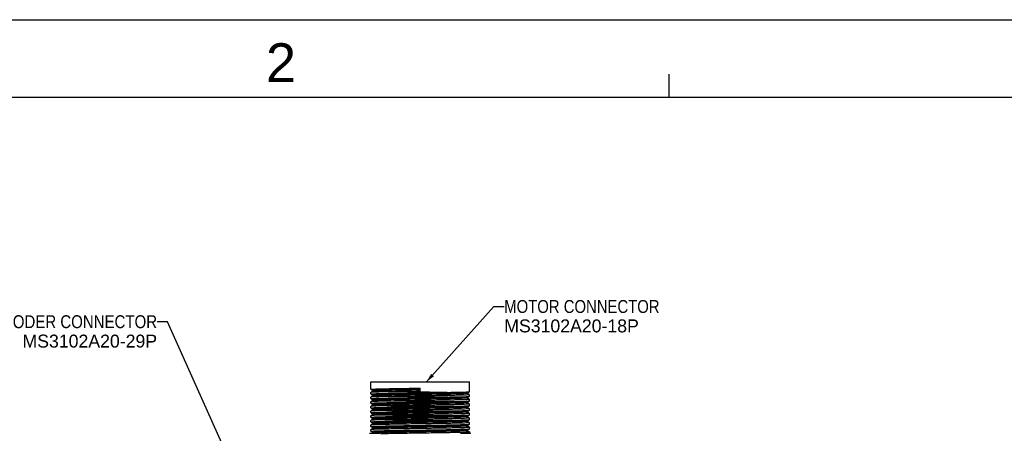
# Model space of a CAD drawing. Extents: x -86 to 544, y -113 to 333.
# Tile 17 of 26: x 104 to 294, y 253 to 333. Entities that reach past the tile are written whole.
import ezdxf
from ezdxf.enums import TextEntityAlignment as Align

# ---------------------------------------------------------------- set-up
doc = ezdxf.new("R2010")
doc.units = 0
doc.header["$LTSCALE"] = 23.1
doc.header["$MEASUREMENT"] = 0
doc.layers.get('0').update_dxf_attribs({"linetype": 'CONTINUOUS'})
doc.layers.add('8_ALL_NOTES_BALLOONS_SYMBOLS_GT', color=7, linetype='CONTINUOUS')
doc.layers.add('DRAWING FRAME', color=1, linetype='CONTINUOUS')
doc.styles.add('ARIAL', font='ARIAL.TTF')
doc.styles.add('TEXTSTYLE_0', font='txt', dxfattribs={"width": 0.8})

msp = doc.modelspace()

# ---------------------------------------------------------------- linework, layer by layer
at = {"color": 7, "linetype": 'Continuous'}
for p, q in [((171.642018, 261.46114), (171.642018, 262.88614)), ((171.642129, 262.88614), (190.691906, 262.88614)), ((190.692018, 261.01114), (190.692018, 262.88614)), ((171.645247, 261.45741), (171.642018, 261.46114)), ((171.645247, 260.86487), (171.642018, 260.86114)), ((171.642018, 260.56114), (171.642018, 260.86114)), ((171.645247, 260.55741), (171.642018, 260.561152)), ((172.105603, 261.191528), (172.105828, 261.191401)), ((172.105769, 261.130846), (172.105603, 261.130751)), ((172.107597, 261.132048), (172.105769, 261.130846)), ((181.167018, 261.08614), (181.167018, 261.68614)), ((190.221782, 260.736022), (190.228221, 260.741409)), ((190.228432, 260.741528), (190.228221, 260.741409)), ((190.228329, 260.680811), (190.228432, 260.680752)), ((190.688788, 261.00741), (190.692018, 261.01114)), ((171.645247, 259.96487), (171.642018, 259.961152)), ((171.642018, 259.661139), (171.642018, 259.96114)), ((171.645247, 259.657409), (171.642018, 259.661128)), ((171.645247, 259.064869), (171.642018, 259.061128)), ((171.642018, 258.76114), (171.642018, 259.061139)), ((171.645247, 258.757409), (171.642018, 258.761138)), ((172.105603, 260.291528), (172.105814, 260.291409)), ((172.105707, 260.230811), (172.105603, 260.230752)), ((172.105603, 259.391528), (172.105824, 259.391402)), ((172.105753, 259.330836), (172.105603, 259.330751)), ((172.108045, 260.232381), (172.105707, 260.230811)), ((172.107718, 259.332136), (172.105753, 259.330836)), ((190.221782, 259.836021), (190.228221, 259.841408)), ((190.221782, 258.936021), (190.228221, 258.941408)), ((190.228432, 259.841528), (190.228221, 259.841408)), ((190.228432, 258.941528), (190.228221, 258.941408)), ((190.228329, 259.78081), (190.228432, 259.780751)), ((190.228329, 258.88081), (190.228432, 258.880751)), ((190.688788, 260.41487), (190.692018, 260.41114)), ((190.688788, 260.10741), (190.692018, 260.111136)), ((190.688788, 259.51487), (190.692018, 259.511136)), ((190.688788, 259.207409), (190.692018, 259.21114)), ((190.692018, 260.11114), (190.692018, 260.41114)), ((190.692018, 259.211139), (190.692018, 259.51114)), ((171.645247, 258.16487), (171.642018, 258.161138)), ((171.642018, 257.86114), (171.642018, 258.16114)), ((171.645247, 257.85741), (171.642018, 257.861147)), ((171.645247, 257.26487), (171.642018, 257.261147)), ((171.642018, 256.96114), (171.642018, 257.26114)), ((171.645247, 256.957409), (171.642018, 256.96113)), ((172.105603, 258.491528), (172.105814, 258.491408)), ((172.105706, 258.43081), (172.105603, 258.430751)), ((172.105603, 257.591528), (172.105827, 257.591401)), ((172.105763, 257.530843), (172.105603, 257.530752)), ((172.108045, 258.432381), (172.105706, 258.43081)), ((172.107637, 257.532078), (172.105763, 257.530843)), ((190.221782, 258.036022), (190.228222, 258.041409)), ((190.221782, 257.136022), (190.228221, 257.141408)), ((190.228432, 257.141528), (190.228221, 257.141408)), ((190.228432, 258.041528), (190.228222, 258.041409)), ((190.228329, 257.980811), (190.228432, 257.980752)), ((190.228329, 257.080811), (190.228432, 257.080751)), ((190.688788, 258.614869), (190.692018, 258.61114)), ((190.688788, 258.30741), (190.692018, 258.31114)), ((190.688788, 257.71487), (190.692018, 257.71114)), ((190.688788, 257.40741), (190.692018, 257.411149)), ((190.688788, 256.81487), (190.692018, 256.811149)), ((190.692018, 258.31114), (190.692018, 258.611139)), ((190.692018, 257.41114), (190.692018, 257.71114)), ((190.692018, 256.511139), (190.692018, 256.81114)), ((171.645247, 256.36487), (171.642018, 256.36113)), ((171.642018, 256.061139), (171.642018, 256.361139)), ((171.645247, 256.057409), (171.642018, 256.06114)), ((171.645247, 255.464869), (171.642018, 255.46114)), ((171.642018, 255.16114), (171.642018, 255.461139)), ((171.645247, 255.15741), (171.642018, 255.16114)), ((172.105603, 256.691528), (172.105814, 256.691408)), ((172.105707, 256.63081), (172.105603, 256.630751)), ((172.105603, 255.791528), (172.105823, 255.791403)), ((172.105747, 255.730833), (172.105603, 255.730751)), ((172.105603, 254.891528), (172.105814, 254.891409)), ((172.108045, 256.632381), (172.105707, 256.63081)), ((172.107758, 255.732166), (172.105747, 255.730833)), ((190.221782, 256.236021), (190.228221, 256.241408)), ((190.221782, 255.336022), (190.228222, 255.341408)), ((190.228432, 256.241528), (190.228221, 256.241408)), ((190.228432, 255.341528), (190.228222, 255.341408)), ((190.228329, 256.18081), (190.228432, 256.180751)), ((190.228329, 255.28081), (190.228432, 255.280751)), ((190.688788, 256.507409), (190.692018, 256.511133)), ((190.688788, 255.914869), (190.692018, 255.911133)), ((190.688788, 255.60741), (190.692018, 255.61114)), ((190.688788, 255.01487), (190.692018, 255.01114)), ((190.692018, 255.61114), (190.692018, 255.911139)), ((190.692018, 254.71114), (190.692018, 255.01114)), ((171.369096, 252.95614), (173.348939, 252.95614)), ((171.645247, 254.56487), (171.642018, 254.56114)), ((171.642018, 254.26114), (171.642018, 254.56114)), ((171.645247, 254.25741), (171.642018, 254.261143)), ((171.645247, 253.66487), (171.642018, 253.661143)), ((171.642018, 253.361139), (171.642018, 253.66114)), ((171.645247, 253.357409), (171.642018, 253.361139)), ((172.105706, 254.830811), (172.105603, 254.830752)), ((172.105603, 253.991528), (172.105826, 253.991402)), ((172.105758, 253.93084), (172.105603, 253.930751)), ((172.105603, 253.091528), (172.105814, 253.091408)), ((172.105707, 253.03081), (172.105603, 253.030751)), ((172.108045, 254.832381), (172.105706, 254.830811)), ((172.108045, 253.032381), (172.105707, 253.03081)), ((172.107678, 253.932107), (172.105758, 253.93084)), ((188.985096, 252.95614), (190.964939, 252.95614)), ((190.221782, 254.436022), (190.228221, 254.441409)), ((190.221782, 253.536021), (190.228221, 253.541408)), ((190.228432, 254.441528), (190.228221, 254.441409)), ((190.228432, 253.541528), (190.228221, 253.541408)), ((190.228329, 254.380811), (190.228432, 254.380752)), ((190.228329, 253.48081), (190.228432, 253.480751)), ((190.688788, 254.70741), (190.692018, 254.711151)), ((190.688788, 254.11487), (190.692018, 254.111151)), ((190.688788, 253.807409), (190.692018, 253.811127)), ((190.688788, 253.214869), (190.692018, 253.211127)), ((190.692018, 253.811139), (190.692018, 254.11114)), ((190.692018, 252.95614), (190.692018, 253.211139))]:
    msp.add_line(p, q, dxfattribs=at)
for points in [[(171.645247, 261.45741), (171.78351, 261.377556), (171.970502, 261.269558), (172.105603, 261.191528)], [(172.105603, 261.130751), (171.974845, 261.05523), (171.787852, 260.947231), (171.645247, 260.86487)], [(181.167018, 261.08614), (179.748391, 261.064726), (178.360683, 261.043302), (177.03706, 261.021901), (175.803596, 261.000466), (174.690037, 260.979031), (173.714028, 260.957422), (172.909273, 260.935873), (172.295597, 260.914511), (171.878714, 260.893139), (171.667843, 260.87169), (171.667618, 260.865136)], [(171.667701, 261.462366), (171.667843, 261.47169), (171.878714, 261.493139), (172.295597, 261.514511), (172.909273, 261.535873), (173.714028, 261.557422), (174.690037, 261.579031), (175.803596, 261.600466), (177.03706, 261.621901), (178.360683, 261.643302), (179.748391, 261.664726), (181.167018, 261.68614)], [(171.668161, 260.560241), (171.669477, 260.572019), (171.882488, 260.593395), (172.301629, 260.61476), (172.920503, 260.636211), (173.721411, 260.657601), (174.690819, 260.679047), (175.802357, 260.700443), (177.035278, 260.721871), (178.358011, 260.74326), (179.747509, 260.764713), (181.167018, 260.78614)], [(181.167018, 261.420447), (179.796545, 261.398708), (178.45758, 261.376969), (177.180902, 261.35523), (175.995863, 261.333491), (174.929705, 261.311752), (174.006938, 261.290013), (173.248778, 261.268274), (172.672652, 261.246534), (172.291806, 261.224795), (172.114995, 261.203056), (172.116048, 261.201959)], [(181.167018, 261.420447), (179.796545, 261.398708), (178.45758, 261.376969), (177.180902, 261.35523), (175.995863, 261.333491), (174.929705, 261.311752), (174.006938, 261.290013), (173.248778, 261.268274), (172.672652, 261.246534), (172.291806, 261.224795), (172.114995, 261.203056), (172.146284, 261.181317), (172.384953, 261.159578), (172.825516, 261.137839), (173.457844, 261.1161), (174.267401, 261.094361), (175.235575, 261.072621), (176.340109, 261.050882), (177.55561, 261.029143), (178.854134, 261.007404), (180.205831, 260.985665), (181.579624, 260.963926), (182.943931, 260.942187), (184.267389, 260.920447), (185.519571, 260.898708), (186.671691, 260.876969), (187.697262, 260.85523), (188.572708, 260.833491), (189.277902, 260.811752), (189.796633, 260.790013), (190.116975, 260.768274), (190.231565, 260.746534), (190.137766, 260.724795), (189.837737, 260.703056), (189.338375, 260.681317), (188.651159, 260.659578), (187.791888, 260.637839), (186.780316, 260.6161), (185.639698, 260.594361), (184.396257, 260.572621), (183.078579, 260.550882), (181.716955, 260.529143), (180.342688, 260.507404), (178.987372, 260.485665), (177.682164, 260.463926), (176.457071, 260.442187), (175.340256, 260.420447), (174.357394, 260.398708), (173.53108, 260.376969), (172.88031, 260.35523), (172.420046, 260.333491), (172.160868, 260.311752), (172.108735, 260.290013), (172.264845, 260.268274), (172.625609, 260.246534), (173.182733, 260.224795), (173.92341, 260.203056), (174.830613, 260.181317), (175.883484, 260.159578), (177.05782, 260.137839), (178.326623, 260.1161), (179.660725, 260.094361), (181.029455, 260.072621), (182.401348, 260.050882), (183.744865, 260.029143), (185.029118, 260.007404), (186.224585, 259.985665), (187.303782, 259.963926), (188.2419, 259.942187), (189.017371, 259.920447), (189.612369, 259.898708), (190.013215, 259.876969), (190.210693, 259.85523), (190.200264, 259.833491), (189.982167, 259.811752), (189.561417, 259.790013), (188.947686, 259.768274), (188.155083, 259.746534), (187.20183, 259.724795), (186.109842, 259.703056), (184.904221, 259.681317), (183.612685, 259.659578), (182.264925, 259.637839), (180.891924, 259.6161), (179.525248, 259.594361), (178.196315, 259.572621), (176.935676, 259.550882), (175.772313, 259.529143), (174.732969, 259.507404), (173.84154, 259.485665), (173.118518, 259.463926), (172.580525, 259.442187), (172.239929, 259.420447), (172.104559, 259.398708), (172.17753, 259.376969), (172.457161, 259.35523), (172.937026, 259.333491), (173.606092, 259.311752), (174.448979, 259.290013), (175.446308, 259.268274), (176.575152, 259.246534), (177.80956, 259.224795), (179.121153, 259.203056), (180.479779, 259.181317), (181.854204, 259.159578), (183.212832, 259.137839), (184.524428, 259.1161), (185.758839, 259.094361), (186.887688, 259.072621), (187.885023, 259.050882), (188.727915, 259.029143), (189.396988, 259.007404), (189.876861, 258.985665), (190.1565, 258.963926), (190.229477, 258.942187), (190.094115, 258.920447), (189.753525, 258.898708), (189.215538, 258.876969), (188.492521, 258.85523), (187.601095, 258.833491), (186.561755, 258.811752), (185.398393, 258.790013), (184.137755, 258.768274), (182.808822, 258.746534), (181.442145, 258.724795), (180.069142, 258.703056), (178.721379, 258.681317), (177.42984, 258.659578), (176.224215, 258.637839), (175.132223, 258.6161), (174.178966, 258.594361), (173.386359, 258.572621), (172.772624, 258.550882), (172.351871, 258.529143), (172.133772, 258.507404), (172.123342, 258.485665), (172.320819, 258.463926), (172.721665, 258.442187), (173.316664, 258.420447)], [(172.105926, 261.191698), (172.104741, 261.19199), (172.11489, 261.182771), (172.11692, 261.142643), (172.104884, 261.130579)], [(190.231323, 260.748327), (190.231565, 260.746534), (190.137766, 260.724795), (189.837737, 260.703056), (189.338375, 260.681317), (188.651159, 260.659578), (187.791888, 260.637839), (186.780316, 260.6161), (185.639698, 260.594361), (184.396257, 260.572621), (183.078579, 260.550882), (181.716955, 260.529143), (180.342688, 260.507404), (178.987372, 260.485665), (177.682164, 260.463926), (176.457071, 260.442187), (175.340256, 260.420447), (174.357394, 260.398708), (173.53108, 260.376969), (172.88031, 260.35523), (172.420046, 260.333491), (172.160868, 260.311752), (172.108735, 260.290013), (172.107889, 260.289235)], [(172.113275, 261.136492), (172.114995, 261.134441)], [(181.167018, 261.351832), (179.796545, 261.330093), (178.45758, 261.308354), (177.180902, 261.286614), (175.995863, 261.264875), (174.929705, 261.243136), (174.006938, 261.221397), (173.248778, 261.199658), (172.672652, 261.177919), (172.291806, 261.15618), (172.114995, 261.134441)], [(190.228961, 260.681679), (190.231565, 260.677919), (190.137766, 260.65618), (189.837737, 260.634441), (189.338375, 260.612701), (188.651159, 260.590962), (187.791888, 260.569223), (186.780316, 260.547484), (185.639698, 260.525745), (184.396257, 260.504006), (183.078579, 260.482267), (181.716955, 260.460528), (180.342688, 260.438788), (178.987372, 260.417049), (177.682164, 260.39531), (176.457071, 260.373571), (175.340256, 260.351832), (174.357394, 260.330093), (173.53108, 260.308354), (172.88031, 260.286614), (172.420046, 260.264875), (172.160868, 260.243136), (172.121094, 260.228552)], [(181.167018, 260.78614), (182.584823, 260.807541), (183.97177, 260.828953), (185.29472, 260.850342), (186.527638, 260.871763), (187.636726, 260.8931), (188.606124, 260.914523), (189.415525, 260.936129), (190.036348, 260.957682), (190.454136, 260.97906), (190.665714, 261.000492), (190.66628, 261.007959)], [(190.227723, 260.68114), (190.216533, 260.693685), (190.219335, 260.733033), (190.222229, 260.735473)], [(190.231034, 260.748711), (190.231565, 260.746534), (190.227359, 260.743182)], [(190.228432, 260.741528), (190.363533, 260.819558), (190.550526, 260.927557), (190.688788, 261.00741)], [(190.688788, 260.41487), (190.546183, 260.497232), (190.35919, 260.60523), (190.228432, 260.680752)], [(190.231034, 260.748711), (190.231323, 260.748327)], [(171.645247, 260.55741), (171.78351, 260.477556), (171.970502, 260.369558), (172.105603, 260.291528)], [(172.105603, 260.230752), (171.974845, 260.15523), (171.787852, 260.047231), (171.645247, 259.96487)], [(171.645247, 259.657409), (171.78351, 259.577556), (171.970502, 259.469557), (172.105603, 259.391528)], [(172.105603, 259.330751), (171.974845, 259.25523), (171.787852, 259.147231), (171.645247, 259.064869)], [(171.645247, 258.757409), (171.78351, 258.677556), (171.970502, 258.569557), (172.105603, 258.491528)], [(171.647207, 258.766482), (171.786105, 258.786086), (172.107101, 258.806086), (172.603636, 258.826058), (173.266162, 258.846025), (174.085279, 258.866066), (175.04464, 258.886143), (176.118129, 258.906114), (177.293341, 258.926147), (178.540434, 258.946122), (179.841554, 258.966142), (181.167018, 258.986139)], [(171.667217, 259.665727), (171.666431, 259.671397), (171.876312, 259.692976), (172.291829, 259.714355), (172.91181, 259.735949), (173.724901, 259.757684), (174.703982, 259.779316), (175.814356, 259.800661), (177.045876, 259.822047), (178.366877, 259.843399), (179.751613, 259.864775), (181.167018, 259.886139)], [(181.167018, 259.286139), (179.751613, 259.264775), (178.366877, 259.243399), (177.045876, 259.222047), (175.814356, 259.200661), (174.703982, 259.179316), (173.724901, 259.157684), (172.91181, 259.135949), (172.291829, 259.114355), (171.876312, 259.092975), (171.666431, 259.071397), (171.666832, 259.068056)], [(181.167018, 260.18614), (179.747509, 260.164713), (178.358011, 260.14326), (177.035278, 260.121871), (175.802357, 260.100443), (174.690819, 260.079047), (173.721411, 260.057601), (172.920503, 260.036211), (172.301629, 260.01476), (171.882488, 259.993395), (171.669477, 259.972019), (171.66832, 259.963205)], [(190.200264, 259.833491), (189.982167, 259.811752), (189.561417, 259.790013), (188.947686, 259.768274), (188.155083, 259.746534), (187.20183, 259.724795), (186.109842, 259.703056), (184.904221, 259.681317), (183.612685, 259.659578), (182.264925, 259.637839), (180.891924, 259.6161), (179.525248, 259.594361), (178.196315, 259.572621), (176.935676, 259.550882), (175.772313, 259.529143), (174.732969, 259.507404), (173.84154, 259.485665), (173.118518, 259.463926), (172.580525, 259.442187), (172.239929, 259.420447), (172.104559, 259.398708), (172.108144, 259.396197)], [(190.210535, 259.786073), (190.200264, 259.764875), (189.982167, 259.743136), (189.561417, 259.721397), (188.947686, 259.699658), (188.155083, 259.677919), (187.20183, 259.65618), (186.109842, 259.634441), (184.904221, 259.612701), (183.612685, 259.590962), (182.264925, 259.569223), (180.891924, 259.547484), (179.525248, 259.525745), (178.196315, 259.504006), (176.935676, 259.482267), (175.772313, 259.460528), (174.732969, 259.438788), (173.84154, 259.417049), (173.118518, 259.39531), (172.580525, 259.373571), (172.239929, 259.351832), (172.104559, 259.330093), (172.112245, 259.325633)], [(172.105922, 259.391699), (172.104742, 259.391989), (172.114831, 259.382852), (172.117084, 259.342928), (172.104908, 259.330617)], [(172.105911, 260.291704), (172.104746, 260.291988), (172.1147, 260.283033), (172.117503, 260.243685), (172.104979, 260.230725)], [(172.104821, 259.329837), (172.112245, 259.325633)], [(172.121094, 260.228552), (172.110953, 260.223067)], [(177.866834, 258.667039), (177.42984, 258.659578), (176.224215, 258.637839), (175.132223, 258.6161), (174.178966, 258.594361), (173.386359, 258.572621), (172.772624, 258.550882), (172.351871, 258.529143), (172.133772, 258.507404), (172.1235, 258.486207)], [(190.220841, 258.933901), (190.094115, 258.920447), (189.753525, 258.898708), (189.215538, 258.876969), (188.492521, 258.85523), (187.601095, 258.833491), (186.561755, 258.811752), (185.398393, 258.790013), (184.137755, 258.768274), (182.808822, 258.746534), (181.442145, 258.724795), (180.069142, 258.703056), (178.721379, 258.681317), (177.866834, 258.667039)], [(190.225892, 258.876083), (190.229477, 258.873571), (190.094115, 258.851832), (189.753525, 258.830093), (189.215538, 258.808354), (188.492521, 258.786614), (187.601095, 258.764875), (186.561755, 258.743136), (185.398393, 258.721397), (184.137755, 258.699658), (182.808822, 258.677919), (181.442145, 258.65618), (180.069142, 258.634441), (178.721379, 258.612701), (177.867989, 258.598443)], [(190.666298, 260.410828), (190.665714, 260.400492), (190.454136, 260.37906), (190.036348, 260.357682), (189.415525, 260.336128), (188.606124, 260.314523), (187.636726, 260.2931), (186.527638, 260.271763), (185.29472, 260.250342), (183.97177, 260.228953), (182.584823, 260.207541), (181.167018, 260.18614)], [(181.167018, 259.886139), (182.588391, 259.907595), (183.984934, 259.92916), (185.309925, 259.950595), (186.537455, 259.971941), (187.647369, 259.993317), (188.61534, 260.014744), (189.415069, 260.036114), (190.033054, 260.057546), (190.451886, 260.078908), (190.664837, 260.100316), (190.666148, 260.109331)], [(190.666346, 259.512337), (190.664837, 259.500316), (190.451886, 259.478908), (190.033054, 259.457546), (189.415069, 259.436114), (188.61534, 259.414744), (187.647369, 259.393317), (186.537455, 259.371941), (185.309925, 259.350595), (183.984934, 259.32916), (182.588391, 259.307595), (181.167018, 259.286139)], [(181.167018, 258.986139), (182.578463, 259.007443), (183.972561, 259.028965), (185.309764, 259.050592), (186.545327, 259.072085), (187.656263, 259.0935), (188.633084, 259.115173), (189.440058, 259.136869), (190.052355, 259.158346), (190.462913, 259.179659), (190.668418, 259.201054), (190.668012, 259.204102)], [(190.208636, 259.849301), (190.200264, 259.833491)], [(190.227723, 259.78114), (190.216533, 259.793684), (190.219335, 259.833032), (190.222229, 259.835472)], [(190.227723, 258.881139), (190.216533, 258.893684), (190.219335, 258.933032), (190.222229, 258.935472)], [(190.223024, 258.934579), (190.220841, 258.933901)], [(190.228432, 259.841528), (190.363533, 259.919557), (190.550526, 260.027556), (190.688788, 260.10741)], [(190.688788, 259.51487), (190.546183, 259.597231), (190.35919, 259.70523), (190.228432, 259.780751)], [(190.228432, 258.941528), (190.363533, 259.019557), (190.550526, 259.127556), (190.688788, 259.207409)], [(190.688788, 258.614869), (190.546183, 258.697231), (190.35919, 258.80523), (190.228432, 258.880751)], [(172.105603, 258.430751), (171.974845, 258.35523), (171.787852, 258.247231), (171.645247, 258.16487)], [(171.645247, 257.85741), (171.78351, 257.777557), (171.970502, 257.669558), (172.105603, 257.591528)], [(172.105603, 257.530752), (171.974845, 257.45523), (171.787852, 257.347232), (171.645247, 257.26487)], [(171.645247, 256.957409), (171.78351, 256.877556), (171.970502, 256.769557), (172.105603, 256.691528)], [(181.167018, 258.386139), (179.841554, 258.366142), (178.540434, 258.346122), (177.293341, 258.326147), (176.118129, 258.306114), (175.04464, 258.286143), (174.085279, 258.266066), (173.266162, 258.246024), (172.603636, 258.226058), (172.107101, 258.206086), (171.786105, 258.186086), (171.64704, 258.166647)], [(171.667317, 256.964513), (171.66674, 256.971462), (171.876121, 256.992963), (172.291272, 257.014332), (172.9053, 257.035753), (173.701269, 257.057114), (174.665603, 257.078529), (175.772257, 257.099894), (177.00053, 257.12129), (178.338033, 257.142945), (179.742992, 257.164644), (181.167018, 257.18614)], [(171.66813, 257.858292), (171.670942, 257.872306), (171.888758, 257.893814), (172.310291, 257.915115), (172.930497, 257.936511), (173.731515, 257.957844), (174.700001, 257.979236), (175.809673, 258.000576), (177.043654, 258.022011), (178.372246, 258.043484), (179.7542, 258.064815), (181.167018, 258.08614)], [(181.167018, 257.48614), (179.7542, 257.464815), (178.372246, 257.443484), (177.043654, 257.422011), (175.809673, 257.400576), (174.700001, 257.379236), (173.731515, 257.357844), (172.930497, 257.336511), (172.310291, 257.315115), (171.888758, 257.293814), (171.670942, 257.272306), (171.668532, 257.261397)], [(190.219039, 257.137839), (190.042225, 257.1161), (189.661376, 257.094361), (189.085249, 257.072621), (188.327087, 257.050882), (187.404321, 257.029143), (186.338163, 257.007404), (185.153126, 256.985665), (183.87645, 256.963926), (182.537487, 256.942187), (181.167018, 256.920447), (179.796548, 256.898708), (178.457585, 256.876969), (177.18091, 256.85523), (175.995872, 256.833491), (174.929715, 256.811752), (174.006949, 256.790013), (173.248787, 256.768274), (172.672659, 256.746534), (172.291811, 256.724795), (172.114996, 256.703056), (172.116049, 256.701959)], [(173.316664, 258.420447), (174.092137, 258.398708), (175.030257, 258.376969), (176.109458, 258.35523), (177.304928, 258.333491), (178.589184, 258.311752), (179.932704, 258.290013), (181.304599, 258.268274), (182.673331, 258.246534), (184.007434, 258.224795), (185.276238, 258.203056), (186.450574, 258.181317), (187.503444, 258.159578), (188.410644, 258.137839), (189.151318, 258.1161), (189.708439, 258.094361), (190.069198, 258.072621), (190.225302, 258.050882), (190.173163, 258.029143), (189.913978, 258.007404), (189.453708, 257.985665), (188.802932, 257.963926), (187.976612, 257.942187), (186.993744, 257.920447), (185.876924, 257.898708), (184.651827, 257.876969), (183.346616, 257.85523), (181.991298, 257.833491), (180.617031, 257.811752), (179.255407, 257.790013), (177.93773, 257.768274), (176.694292, 257.746534), (175.553679, 257.724795), (174.542112, 257.703056), (173.682847, 257.681317), (172.995638, 257.659578), (172.496283, 257.637839), (172.196262, 257.6161), (172.102471, 257.594361), (172.217068, 257.572621), (172.537418, 257.550882), (173.056156, 257.529143), (173.761356, 257.507404), (174.636807, 257.485665), (175.662383, 257.463926), (176.814506, 257.442187), (178.06669, 257.420447), (179.390149, 257.398708), (180.754456, 257.376969), (182.128247, 257.35523), (183.479941, 257.333491), (184.778462, 257.311752), (185.993959, 257.290013), (187.098488, 257.268274), (188.066657, 257.246534), (188.876209, 257.224795), (189.508532, 257.203056), (189.94909, 257.181317), (190.187754, 257.159578), (190.219039, 257.137839), (190.042225, 257.1161), (189.661376, 257.094361), (189.085249, 257.072621), (188.327087, 257.050882), (187.404321, 257.029143), (186.338163, 257.007404), (185.153126, 256.985665), (183.87645, 256.963926), (182.537487, 256.942187), (181.167018, 256.920447), (179.796548, 256.898708), (178.457585, 256.876969), (177.18091, 256.85523), (175.995872, 256.833491), (174.929715, 256.811752), (174.006949, 256.790013), (173.248787, 256.768274), (172.672659, 256.746534), (172.291811, 256.724795), (172.114996, 256.703056), (172.146281, 256.681317), (172.384946, 256.659578), (172.825504, 256.637839), (173.457827, 256.6161), (174.267378, 256.594361), (175.235547, 256.572621), (176.340076, 256.550882), (177.555573, 256.529143), (178.854094, 256.507404), (180.205788, 256.485665), (181.57958, 256.463926), (182.943887, 256.442187), (184.267345, 256.420447), (185.519529, 256.398708), (186.671652, 256.376969), (187.697228, 256.35523), (188.572679, 256.333491), (189.27788, 256.311752), (189.796618, 256.290013), (190.116967, 256.268274), (190.231564, 256.246534), (190.137774, 256.224795), (189.837752, 256.203056), (189.338397, 256.181317), (188.651188, 256.159578), (187.791923, 256.137839), (186.780356, 256.1161), (185.639743, 256.094361), (184.396305, 256.072621), (183.078628, 256.050882), (181.717005, 256.029143), (180.342737, 256.007404), (178.987419, 255.985665), (177.682209, 255.963926), (176.457111, 255.942187), (175.340291, 255.920447), (174.357424, 255.898708), (173.531104, 255.876969), (172.880328, 255.85523), (172.420057, 255.833491), (172.160873, 255.811752), (172.108733, 255.790013), (172.264838, 255.768274), (172.625597, 255.746534), (173.182717, 255.724795), (173.923391, 255.703056), (174.830591, 255.681317), (175.883462, 255.659578), (177.057797, 255.637839), (178.326601, 255.6161), (179.660704, 255.594361), (181.029436, 255.572621), (182.401332, 255.550882), (183.744851, 255.529143), (185.029108, 255.507404), (186.224578, 255.485665), (187.303778, 255.463926), (188.241898, 255.442187), (189.017371, 255.420447)], [(173.316664, 258.351832), (174.092137, 258.330093), (175.030257, 258.308354), (176.109458, 258.286614), (177.304928, 258.264875), (178.589184, 258.243136), (179.932704, 258.221397), (181.304599, 258.199658), (182.673331, 258.177919), (184.007434, 258.15618), (185.276238, 258.134441), (186.450574, 258.112701), (187.503444, 258.090962), (188.410644, 258.069223), (189.151318, 258.047484), (189.708439, 258.025745), (190.069198, 258.004006), (190.225302, 257.982267), (190.173163, 257.960528), (189.913978, 257.938788), (189.453708, 257.917049), (188.802932, 257.89531), (187.976612, 257.873571), (186.993744, 257.851832), (185.876924, 257.830093), (184.651827, 257.808354), (183.346616, 257.786614), (181.991298, 257.764875), (180.617031, 257.743136), (179.255407, 257.721397), (177.93773, 257.699658), (176.694292, 257.677919), (175.553679, 257.65618), (174.542112, 257.634441), (173.682847, 257.612701), (172.995638, 257.590962), (172.496283, 257.569223), (172.196262, 257.547484), (172.102471, 257.525745), (172.217068, 257.504006), (172.537418, 257.482267), (173.056156, 257.460528), (173.761356, 257.438788), (174.636807, 257.417049), (175.662383, 257.39531), (176.814506, 257.373571), (178.06669, 257.351832), (179.390149, 257.330093), (180.754456, 257.308354), (182.128247, 257.286614), (183.479941, 257.264875), (184.778462, 257.243136), (185.993959, 257.221397), (187.098488, 257.199658), (188.066657, 257.177919), (188.876209, 257.15618), (189.508532, 257.134441), (189.94909, 257.112701), (190.187754, 257.090962), (190.219039, 257.069223), (190.042225, 257.047484), (189.661376, 257.025745), (189.085249, 257.004006), (188.327087, 256.982267), (187.404321, 256.960528), (186.338163, 256.938788), (185.153126, 256.917049), (183.87645, 256.89531), (182.537487, 256.873571), (181.167018, 256.851832), (179.796548, 256.830093), (178.457585, 256.808354), (177.18091, 256.786614), (175.995872, 256.764875), (174.929715, 256.743136), (174.006949, 256.721397), (173.248787, 256.699658), (172.672659, 256.677919), (172.291811, 256.65618), (172.114996, 256.634441), (172.146281, 256.612701), (172.384946, 256.590962), (172.825504, 256.569223), (173.457827, 256.547484), (174.267378, 256.525745), (175.235547, 256.504006), (176.340076, 256.482267), (177.555573, 256.460528), (178.854094, 256.438788), (180.205788, 256.417049), (181.57958, 256.39531), (182.943887, 256.373571), (184.267345, 256.351832), (185.519529, 256.330093), (186.671652, 256.308354), (187.697228, 256.286614), (188.572679, 256.264875), (189.27788, 256.243136), (189.796618, 256.221397), (190.116967, 256.199658), (190.231564, 256.177919), (190.137774, 256.15618), (189.837752, 256.134441), (189.338397, 256.112701), (188.651188, 256.090962), (187.791923, 256.069223), (186.780356, 256.047484), (185.639743, 256.025745), (184.396305, 256.004006), (183.078628, 255.982267), (181.717005, 255.960528), (180.342737, 255.938788), (178.987419, 255.917049), (177.682209, 255.89531), (176.457111, 255.873571), (175.340291, 255.851832), (174.357424, 255.830093), (173.531104, 255.808354), (172.880328, 255.786614), (172.420057, 255.764875), (172.160873, 255.743136), (172.108733, 255.721397), (172.264838, 255.699658), (172.625597, 255.677919), (173.182717, 255.65618), (173.923391, 255.634441), (174.830591, 255.612701), (175.883462, 255.590962), (177.057797, 255.569223), (178.326601, 255.547484), (179.660704, 255.525745), (181.029436, 255.504006), (182.401332, 255.482267), (183.744851, 255.460528), (185.029108, 255.438788), (186.224578, 255.417049), (187.303778, 255.39531), (188.241898, 255.373571), (189.017371, 255.351832)], [(190.226147, 257.983044), (190.225302, 257.982267), (190.173163, 257.960528), (189.913978, 257.938788), (189.453708, 257.917049), (188.802932, 257.89531), (187.976612, 257.873571), (186.993744, 257.851832), (185.876924, 257.830093), (184.651827, 257.808354), (183.346616, 257.786614), (181.991298, 257.764875), (180.617031, 257.743136), (179.255407, 257.721397), (177.93773, 257.699658), (176.694292, 257.677919), (175.553679, 257.65618), (174.542112, 257.634441), (173.682847, 257.612701), (172.995638, 257.590962), (172.496283, 257.569223), (172.196262, 257.547484), (172.102471, 257.525745), (172.102705, 257.523963)], [(172.105925, 257.591699), (172.104742, 257.59199), (172.11487, 257.582799), (172.116975, 257.542739), (172.104892, 257.530592)], [(172.105911, 258.491704), (172.104746, 258.491988), (172.1147, 258.483032), (172.117503, 258.443684), (172.104979, 258.430725)], [(172.106629, 257.529073), (172.102471, 257.525745), (172.102705, 257.523963)], [(190.217986, 257.07032), (190.219039, 257.069223), (190.042225, 257.047484), (189.661376, 257.025745), (189.085249, 257.004006), (188.327087, 256.982267), (187.404321, 256.960528), (186.338163, 256.938788), (185.153126, 256.917049), (183.87645, 256.89531), (182.537487, 256.873571), (181.167018, 256.851832), (179.796548, 256.830093), (178.457585, 256.808354), (177.18091, 256.786614), (175.995872, 256.764875), (174.929715, 256.743136), (174.006949, 256.721397), (173.248787, 256.699658), (172.672659, 256.677919), (172.291811, 256.65618), (172.114996, 256.634441)], [(172.133772, 258.438788), (172.125371, 258.422909)], [(177.867989, 258.598443), (177.42984, 258.590962), (176.224215, 258.569223), (175.132223, 258.547484), (174.178966, 258.525745), (173.386359, 258.504006), (172.772624, 258.482267), (172.351871, 258.460528), (172.133772, 258.438788)], [(190.667607, 258.606388), (190.668418, 258.601054), (190.462913, 258.579659), (190.052355, 258.558346), (189.440058, 258.536869), (188.633084, 258.515173), (187.656263, 258.4935), (186.545327, 258.472085), (185.309764, 258.450592), (183.972561, 258.428965), (182.578463, 258.407443), (181.167018, 258.386139)], [(181.167018, 258.08614), (182.582426, 258.107504), (183.96716, 258.128881)], [(190.66777, 257.7162), (190.662467, 257.699854), (190.445094, 257.678453), (190.022604, 257.657118), (189.400552, 257.635679), (188.596235, 257.614285), (187.629219, 257.592946), (186.519675, 257.571618), (185.288164, 257.550232), (183.96716, 257.528881), (182.582426, 257.507504), (181.167018, 257.48614)], [(181.167018, 257.18614), (182.591054, 257.207635), (183.995815, 257.229331), (185.332935, 257.25098), (186.560958, 257.27237), (187.667753, 257.293736), (188.632228, 257.315153), (189.428333, 257.336514), (190.042493, 257.357936), (190.457758, 257.379306), (190.667234, 257.400805), (190.666968, 257.40537)], [(190.666687, 256.807891), (190.667234, 256.800805), (190.457758, 256.779306), (190.042493, 256.757936), (189.428333, 256.736514), (188.632228, 256.715153), (187.667753, 256.693736), (186.560958, 256.67237), (185.332935, 256.65098), (183.995815, 256.629331), (182.591054, 256.607635), (181.167018, 256.58614)], [(183.96716, 258.128881), (183.987776, 258.129206)], [(183.987776, 258.129206), (184.947527, 258.144636)], [(184.947527, 258.144636), (185.288164, 258.150232), (186.519675, 258.171619), (187.629219, 258.192946), (188.596235, 258.214285), (189.400552, 258.235679), (190.022604, 258.257118), (190.445094, 258.278453), (190.662467, 258.299854), (190.667021, 258.312976)], [(190.227723, 257.98114), (190.216533, 257.993685), (190.219335, 258.033033), (190.222229, 258.035473)], [(190.227723, 257.08114), (190.216533, 257.093685), (190.219335, 257.133032), (190.222229, 257.135473)], [(190.223003, 258.049158), (190.217675, 258.046045)], [(190.219039, 257.137839), (190.220756, 257.135791)], [(190.228432, 258.041528), (190.363533, 258.119558), (190.550526, 258.227557), (190.688788, 258.30741)], [(190.688788, 257.71487), (190.546183, 257.797232), (190.35919, 257.90523), (190.228432, 257.980752)], [(190.228432, 257.141528), (190.363533, 257.219558), (190.550526, 257.327556), (190.688788, 257.40741)], [(190.688788, 256.81487), (190.546183, 256.897231), (190.35919, 257.00523), (190.228432, 257.080751)], [(172.105603, 256.630751), (171.974845, 256.55523), (171.787852, 256.447231), (171.645247, 256.36487)], [(171.645247, 256.057409), (171.78351, 255.977556), (171.970502, 255.869557), (172.105603, 255.791528)], [(172.105603, 255.730751), (171.974845, 255.65523), (171.787852, 255.547231), (171.645247, 255.464869)], [(171.645247, 255.15741), (171.78351, 255.077557), (171.970502, 254.969558), (172.105603, 254.891528)], [(171.666435, 255.165876), (171.665626, 255.171227), (171.87114, 255.192621), (172.281706, 255.213935), (172.894321, 255.235421), (173.701641, 255.257123), (174.678707, 255.278799), (175.78975, 255.300214), (177.025296, 255.321704), (178.362237, 255.343326), (179.755787, 255.364839), (181.167018, 255.38614)], [(181.167018, 256.58614), (179.742992, 256.564644), (178.338033, 256.542945), (177.00053, 256.52129), (175.772257, 256.499894), (174.665603, 256.478529), (173.701269, 256.457114), (172.9053, 256.435753), (172.291272, 256.414332), (171.876121, 256.392963), (171.66674, 256.371462), (171.667025, 256.367017)], [(171.666248, 256.056051), (171.67159, 256.072429), (171.889003, 256.09383), (172.311526, 256.115165), (172.933535, 256.136601), (173.737636, 256.157991), (174.704768, 256.179332), (175.814358, 256.200661), (177.045873, 256.222047), (178.366876, 256.243399), (179.751612, 256.264775), (181.167018, 256.286139)], [(181.167018, 255.686139), (179.751612, 255.664775), (178.366876, 255.643399), (177.045873, 255.622047), (175.814358, 255.600661), (174.704768, 255.579332), (173.737636, 255.557991), (172.933535, 255.536601), (172.311526, 255.515165), (171.889003, 255.49383), (171.67159, 255.472429), (171.667002, 255.459276)], [(190.200263, 255.333491), (189.982164, 255.311752), (189.561411, 255.290013), (188.947677, 255.268274), (188.15507, 255.246534), (187.201813, 255.224795), (186.10982, 255.203056), (184.904196, 255.181317), (183.612656, 255.159578), (182.264893, 255.137839), (180.891891, 255.1161), (179.525213, 255.094361), (178.19628, 255.072621), (176.935642, 255.050882), (175.772281, 255.029143), (174.73294, 255.007404), (173.841515, 254.985665), (173.118498, 254.963926), (172.58051, 254.942187), (172.23992, 254.920447), (172.104558, 254.898708), (172.108144, 254.896196)], [(172.10592, 255.7917), (172.104742, 255.791989), (172.114813, 255.782877), (172.117137, 255.743022), (172.104916, 255.73063)], [(172.105911, 256.691704), (172.104746, 256.691987), (172.1147, 256.683032), (172.117503, 256.643684), (172.104979, 256.630725)], [(172.105911, 254.891704), (172.104746, 254.891988), (172.1147, 254.883033), (172.117503, 254.843685), (172.104979, 254.830726)], [(190.231323, 256.248328), (190.231564, 256.246534), (190.137774, 256.224795), (189.837752, 256.203056), (189.338397, 256.181317), (188.651188, 256.159578), (187.791923, 256.137839), (186.780356, 256.1161), (185.639743, 256.094361), (184.396305, 256.072621), (183.078628, 256.050882), (181.717005, 256.029143), (180.342737, 256.007404), (178.987419, 255.985665), (177.682209, 255.963926), (176.457111, 255.942187), (175.340291, 255.920447), (174.357424, 255.898708), (173.531104, 255.876969), (172.880328, 255.85523), (172.420057, 255.833491), (172.160873, 255.811752), (172.108733, 255.790013), (172.107888, 255.789235)], [(172.113273, 256.636498), (172.114996, 256.634441)], [(190.210536, 255.286072), (190.200263, 255.264875), (189.982164, 255.243136), (189.561411, 255.221397), (188.947677, 255.199658), (188.15507, 255.177919), (187.201813, 255.15618), (186.10982, 255.134441), (184.904196, 255.112701), (183.612656, 255.090962), (182.264893, 255.069223), (180.891891, 255.047484), (179.525213, 255.025745), (178.19628, 255.004006), (176.935642, 254.982267), (175.772281, 254.960528), (174.73294, 254.938788), (173.841515, 254.917049), (173.118498, 254.89531), (172.58051, 254.873571), (172.23992, 254.851832), (172.113311, 254.838412)], [(181.167018, 256.286139), (182.579724, 256.307463), (183.961795, 256.328796), (185.290648, 256.350273), (186.52467, 256.371709), (187.634284, 256.393049), (188.602712, 256.41444), (189.403678, 256.435772), (190.023834, 256.457168), (190.445349, 256.47847), (190.663165, 256.499987), (190.665469, 256.510752)], [(190.665852, 255.913848), (190.663165, 255.899987), (190.445349, 255.87847), (190.023834, 255.857168), (189.403678, 255.835772), (188.602712, 255.81444), (187.634284, 255.793049), (186.52467, 255.771708), (185.290648, 255.750273), (183.961795, 255.728795), (182.579724, 255.707463), (181.167018, 255.686139)], [(181.167018, 255.38614), (182.586679, 255.407569), (183.975321, 255.429009), (185.299796, 255.450426), (186.533837, 255.471876), (187.64648, 255.4933), (188.618323, 255.514817), (189.418658, 255.536223), (190.03542, 255.557644), (190.453803, 255.579037), (190.665762, 255.600502), (190.666242, 255.607767)], [(190.666235, 255.010612), (190.665762, 255.000502), (190.453803, 254.979037), (190.03542, 254.957644), (189.418658, 254.936223), (188.618323, 254.914817), (187.64648, 254.8933), (186.533837, 254.871876), (185.299796, 254.850426), (183.975321, 254.829009), (182.586679, 254.807569), (181.167018, 254.78614)], [(190.208637, 255.349302), (190.200263, 255.333491)], [(190.227723, 256.181139), (190.216533, 256.193684), (190.219335, 256.233032), (190.222229, 256.235472)], [(190.227723, 255.28114), (190.216533, 255.293685), (190.219335, 255.333032), (190.222229, 255.335473)], [(190.231033, 256.248712), (190.231564, 256.246534), (190.227358, 256.243182)], [(190.228432, 256.241528), (190.363533, 256.319557), (190.550526, 256.427556), (190.688788, 256.507409)], [(190.688788, 255.914869), (190.546183, 255.997231), (190.35919, 256.10523), (190.228432, 256.180751)], [(190.228432, 255.341528), (190.363533, 255.419558), (190.550526, 255.527556), (190.688788, 255.60741)], [(190.688788, 255.01487), (190.546183, 255.097231), (190.35919, 255.20523), (190.228432, 255.280751)], [(190.231033, 256.248712), (190.231323, 256.248328)], [(172.105603, 254.830752), (171.974845, 254.75523), (171.787852, 254.647232), (171.645247, 254.56487)], [(171.645247, 254.25741), (171.78351, 254.177556), (171.970502, 254.069557), (172.105603, 253.991528)], [(172.105603, 253.930751), (171.974845, 253.85523), (171.787852, 253.747231), (171.645247, 253.66487)], [(171.645247, 253.357409), (171.78351, 253.277556), (171.970502, 253.169557), (172.105603, 253.091528)], [(181.167018, 254.78614), (179.755787, 254.764839), (178.362237, 254.743326), (177.025296, 254.721704), (175.78975, 254.700214), (174.678707, 254.678799), (173.701641, 254.657123), (172.894321, 254.635421), (172.281706, 254.613935), (171.87114, 254.592621), (171.665626, 254.571227), (171.666032, 254.568164)], [(171.667701, 254.260079), (171.669115, 254.271947), (171.881952, 254.293358), (172.300678, 254.314721), (172.918562, 254.336153), (173.718205, 254.357523), (174.686104, 254.37895), (175.795956, 254.400327), (177.023337, 254.421672), (178.348721, 254.443113), (179.745554, 254.464683), (181.167018, 254.48614)], [(171.667741, 253.361334), (171.668388, 253.3718), (171.880117, 253.393234), (172.298044, 253.414612), (172.918927, 253.436163), (173.728194, 253.457764), (174.697327, 253.47918), (175.806447, 253.500517), (177.039364, 253.521939), (178.362297, 253.543327), (179.749232, 253.564739), (181.167018, 253.586139)], [(181.167018, 253.88614), (179.745554, 253.864683), (178.348721, 253.843113), (177.023337, 253.821671), (175.795956, 253.800327), (174.686104, 253.77895), (173.718205, 253.757523), (172.918562, 253.736153), (172.300678, 253.714721), (171.881952, 253.693358), (171.669115, 253.671947), (171.667882, 253.663073)], [(172.083349, 253.017897), (171.976421, 252.95614)], [(172.105603, 253.030751), (172.083349, 253.017897)], [(190.213047, 253.543776), (190.173167, 253.529143), (189.913989, 253.507404), (189.453725, 253.485665), (188.802956, 253.463926), (187.976642, 253.442187), (186.993779, 253.420447), (185.876964, 253.398708), (184.651871, 253.376969), (183.346664, 253.35523), (181.991348, 253.333491), (180.617081, 253.311752), (179.255457, 253.290013), (177.937778, 253.268274), (176.694337, 253.246534), (175.55372, 253.224795), (174.542148, 253.203056), (173.682877, 253.181317), (172.995661, 253.159578), (172.496298, 253.137839), (172.196269, 253.1161), (172.102471, 253.094361), (172.105074, 253.0906)], [(190.226146, 253.483044), (190.225301, 253.482267), (190.173167, 253.460528), (189.913989, 253.438788), (189.453725, 253.417049), (188.802956, 253.39531), (187.976642, 253.373571), (186.993779, 253.351832), (185.876964, 253.330093), (184.651871, 253.308354), (183.346664, 253.286614), (181.991348, 253.264875), (180.617081, 253.243136), (179.255457, 253.221397), (177.937778, 253.199658), (176.694337, 253.177919), (175.55372, 253.15618), (174.542148, 253.134441), (173.682877, 253.112701), (172.995661, 253.090962), (172.496298, 253.069223), (172.196269, 253.047484), (172.102471, 253.025745), (172.102703, 253.023967)], [(172.105923, 253.991699), (172.104742, 253.99199), (172.11485, 253.982826), (172.11703, 253.942834), (172.1049, 253.930605)], [(172.105911, 253.091703), (172.104746, 253.091987), (172.1147, 253.083032), (172.117503, 253.043684), (172.104979, 253.030725)], [(172.113311, 254.838412), (172.104558, 254.830093), (172.104806, 254.82985)], [(172.106574, 253.029047), (172.102471, 253.025745), (172.102703, 253.023967)], [(190.221905, 254.446597), (190.229476, 254.442187), (190.094107, 254.420447), (189.753511, 254.398708), (189.215518, 254.376969), (188.492495, 254.35523), (187.601066, 254.333491), (186.561723, 254.311752), (185.398359, 254.290013), (184.13772, 254.268274), (182.808787, 254.246534), (181.442111, 254.224795), (180.069111, 254.203056), (178.721351, 254.181317), (177.429814, 254.159578), (176.224194, 254.137839), (175.132205, 254.1161), (174.178952, 254.094361), (173.386349, 254.072621), (172.772618, 254.050882), (172.351868, 254.029143), (172.133772, 254.007404), (172.1235, 253.986207)], [(172.133772, 253.938788), (172.125385, 253.922942)], [(190.225891, 254.376083), (190.229476, 254.373571), (190.094107, 254.351832), (189.753511, 254.330093), (189.215518, 254.308354), (188.492495, 254.286614), (187.601066, 254.264875), (186.561723, 254.243136), (185.398359, 254.221397), (184.13772, 254.199658), (182.808787, 254.177919), (181.442111, 254.15618), (180.069111, 254.134441), (178.721351, 254.112701), (177.429814, 254.090962), (176.224194, 254.069223), (175.132205, 254.047484), (174.178952, 254.025745), (173.386349, 254.004006), (172.772618, 253.982267), (172.351868, 253.960528), (172.133772, 253.938788)], [(181.167018, 252.986139), (179.749232, 252.964739), (178.362297, 252.943327), (177.039364, 252.921938), (175.806447, 252.900517), (174.697327, 252.87918), (173.728194, 252.857763), (173.476753, 252.849089)], [(181.167018, 254.48614), (182.582415, 254.507504), (183.967139, 254.52888), (185.288134, 254.550232), (186.519649, 254.571618), (187.630308, 254.592968), (188.609709, 254.614609), (189.422849, 254.636349), (190.042694, 254.657945), (190.458013, 254.679324), (190.667686, 254.700899), (190.66728, 254.704139)], [(190.666887, 254.106452), (190.667686, 254.100899), (190.458013, 254.079324), (190.042694, 254.057945), (189.422849, 254.036349), (188.609709, 254.014609), (187.630308, 253.992968), (186.519649, 253.971618), (185.288134, 253.950232), (183.967139, 253.92888), (182.582415, 253.907504), (181.167018, 253.88614)], [(181.167018, 253.586139), (182.586389, 253.607564), (183.975584, 253.629013), (185.298427, 253.650403), (186.531441, 253.671832), (187.642974, 253.693227), (188.612388, 253.714673), (189.41332, 253.736062), (190.032232, 253.757512), (190.451422, 253.778876), (190.664524, 253.800253), (190.665701, 253.80911)], [(190.665864, 253.212077), (190.664524, 253.200253), (190.451422, 253.178876), (190.032232, 253.157512), (189.41332, 253.136061), (188.612388, 253.114673), (187.642974, 253.093227), (186.531441, 253.071832), (185.298427, 253.050403), (183.975584, 253.029013), (182.586389, 253.007564), (181.167018, 252.986139)], [(190.227723, 254.38114), (190.216533, 254.393685), (190.219335, 254.433033), (190.222229, 254.435473)], [(190.227723, 253.481139), (190.216533, 253.493684), (190.219335, 253.533032), (190.222229, 253.535472)], [(190.217674, 253.546045), (190.213047, 253.543776)], [(190.223002, 253.549158), (190.217674, 253.546045)], [(190.221905, 254.446597), (190.223682, 254.445806)], [(190.223682, 254.445806), (190.229195, 254.44246)], [(190.228432, 254.441528), (190.363533, 254.519558), (190.550526, 254.627557), (190.688788, 254.70741)], [(190.688788, 254.11487), (190.546183, 254.197232), (190.35919, 254.30523), (190.228432, 254.380752)], [(190.228432, 253.541528), (190.363533, 253.619557), (190.550526, 253.727556), (190.688788, 253.807409)], [(190.688788, 253.214869), (190.546183, 253.297231), (190.35919, 253.40523), (190.228432, 253.480751)]]:
    msp.add_spline(points, degree=3, dxfattribs=at)
at = {"layer": '8_ALL_NOTES_BALLOONS_SYMBOLS_GT', "color": 7, "linetype": 'Continuous'}
for p, q in [((182.356045, 262.88614), (195.404124, 277.46667)), ((195.404124, 277.46667), (197.404124, 277.46667)), ((132.349641, 274.530025), (130.349641, 274.530025)), ((144.437971, 247.52614), (132.349641, 274.530025))]:
    msp.add_line(p, q, dxfattribs=at)
msp.add_solid([(182.356045, 262.88614), (183.295581, 264.460868), (183.817209, 263.994066)], dxfattribs=at)
at = {"layer": 'DRAWING FRAME', "color": 4}
msp.add_line((-85.729072, 332.900345), (544.270928, 332.900345), dxfattribs=at)
at = {"layer": 'DRAWING FRAME', "color": 3}
for p, q in [((229.270928, 317.900345), (229.270928, 322.400345)), ((-70.729072, 317.900345), (529.270928, 317.900345))]:
    msp.add_line(p, q, dxfattribs=at)

# ---------------------------------------------------------------- texts
at = {"layer": '8_ALL_NOTES_BALLOONS_SYMBOLS_GT', "color": 7, "linetype": 'Continuous', "style": 'TEXTSTYLE_0'}
for s, width, p, p2 in [('MOTOR CONNECTOR', 0.818182, (197.404124, 276.21667), (227.404124, 276.21667)), ('ENCODER CONNECTOR', 0.816, (96.349641, 273.280025), (130.349641, 273.280025)), ('MS3102A20-18P', 0.891429, (197.404124, 272.46667), (223.404124, 272.46667)), ('MS3102A20-29P', 0.866667, (104.349641, 269.530025), (130.349641, 269.530025))]:
    msp.add_text(s, height=2.5, dxfattribs=dict(at, width=width)).set_placement(p, p2, align=Align.FIT)
at = {"layer": 'DRAWING FRAME', "color": 1, "style": 'ARIAL'}
msp.add_text('2', height=7.5, dxfattribs=at).set_placement((154.279904, 324.643401), align=Align.MIDDLE)

doc.saveas('drawing.dxf')
